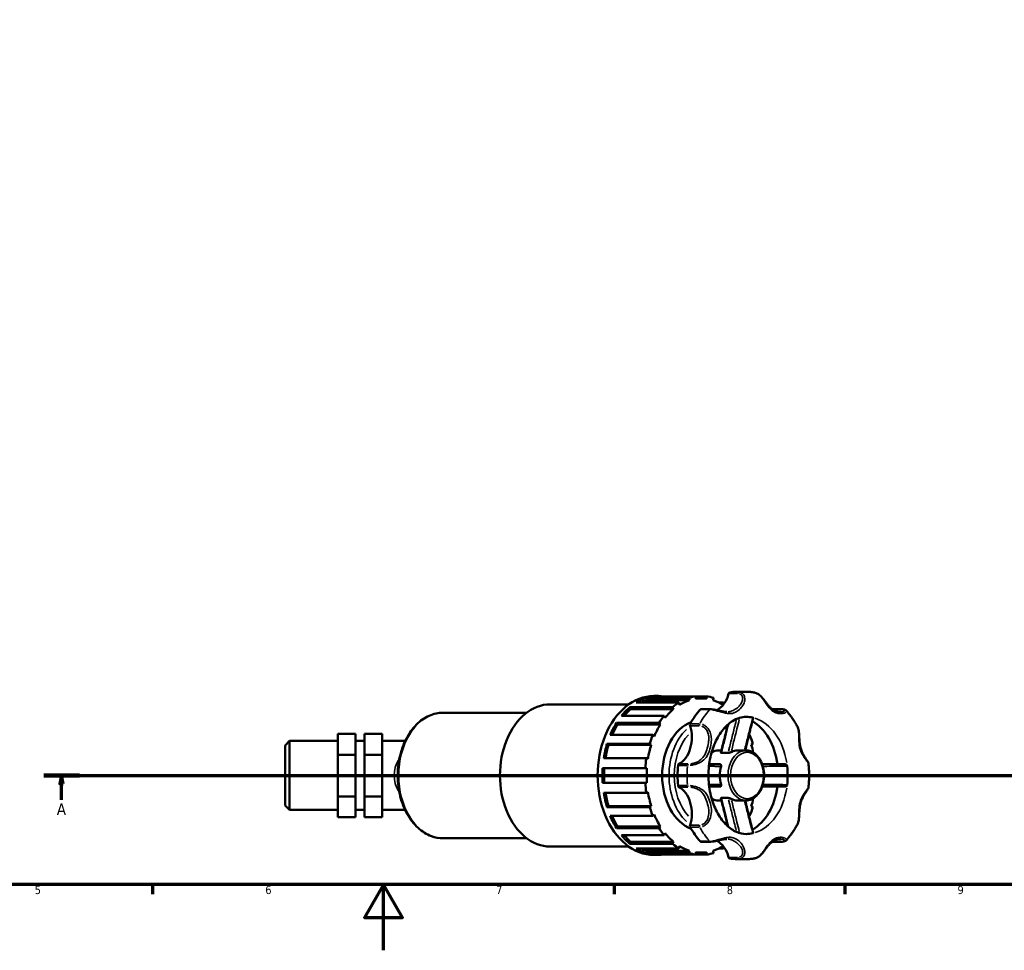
# Model space of a CAD drawing. Header units: millimetres. Extents: x 0 to 967, y 0 to 1098.
# Tile 2 of 6: x 310 to 609, y 0 to 283. Entities that reach past the tile are written whole.
import ezdxf

# ---------------------------------------------------------------- set-up
doc = ezdxf.new("R2010")
doc.units = ezdxf.units.MM
doc.linetypes.add('CHAIN', pattern=[0.7087, 0.4724, -0.0591, 0.1181, -0.0591])
for name, color, linetype, lineweight in [('Border (ISO)', 7, 'Continuous', 70), ('Section Line (ISO)', 7, 'CHAIN', 70), ('Visible (ISO)', 7, 'Continuous', 50), ('Visible Narrow (ISO)', 7, 'Continuous', 35)]:
    doc.layers.add(name, color=color, linetype=linetype, lineweight=lineweight)
doc.styles.add('Label Text (ISO)', font='tahoma.ttf')
doc.styles.add('Note Text (ISO)', font='tahoma.ttf')

# ---------------------------------------------------------------- blocks, each defined once
blk = doc.blocks.new('Borders Default Border')
at = {"layer": 'Border (ISO)'}
for p, q in [((350.42, 20), (350.42, 17.1)), ((490.58, 20), (490.58, 17.1)), ((560.67, 20), (560.67, 17.1))]:
    blk.add_line(p, q, dxfattribs=at)
at = {"layer": 'Border (ISO)', "flags": 128}
for points in [[(20, 20), (20, 574), (821, 574), (821, 20), (20, 20)], [(420.5, 0), (420.5, 20), (414.73, 10), (426.27, 10), (420.5, 20)]]:
    blk.add_lwpolyline(points, dxfattribs=at)
at = {"layer": 'Border (ISO)', "color": 232, "true_color": 0xca0064, "char_height": 2.5, "attachment_point": 7, "style": 'Note Text (ISO)'}
for s, insert in [('5', (314.64, 17.05)), ('6', (384.66, 17.05)), ('7', (454.77, 17.1)), ('8', (524.81, 17.04)), ('9', (594.88, 17.05))]:
    blk.add_mtext(s, dxfattribs=dict(at, insert=insert))
blk = doc.blocks.new('2dTransSection0')
at = {"layer": 'Section Line (ISO)', "linetype": 'CHAIN'}
blk.add_line((317.42, 53.13), (819.38, 53.13), dxfattribs=at)
at = {"layer": 'Section Line (ISO)', "linetype": 'Continuous', "lineweight": 140}
blk.add_line((317.42, 53.13), (328.19, 53.13), dxfattribs=at)
at = {"layer": 'Section Line (ISO)', "linetype": 'Continuous'}
for p, q in [((322.8, 53.13), (322.3, 50.63)), ((322.8, 50.63), (322.8, 53.13)), ((323.3, 50.63), (322.8, 53.13)), ((322.3, 50.63), (323.3, 50.63)), ((322.8, 45.78), (322.8, 50.63))]:
    blk.add_line(p, q, dxfattribs=at)
at = {"layer": 'Section Line (ISO)', "linetype": 'Continuous', "flags": 128}
blk.add_lwpolyline([(323.3, 50.63), (322.8, 53.13), (322.3, 50.63), (323.3, 50.63)], dxfattribs=at)
at = {"layer": 'Section Line (ISO)'}
blk.add_solid([(323.3, 50.63), (322.8, 53.13), (322.3, 50.63), (323.3, 50.63)], dxfattribs=at)
at = {"layer": 'Section Line (ISO)', "insert": (321.32, 41.13), "char_height": 3.5, "attachment_point": 7, "style": 'Label Text (ISO)'}
blk.add_mtext('A', dxfattribs=at)

msp = doc.modelspace()

# ---------------------------------------------------------------- linework, layer by layer
at = {"layer": 'Visible (ISO)'}
for p, q in [((527.839, 78.557), (530.716, 78.557)), ((510.271, 75.304), (497.326, 75.304)), ((500.366, 76.701), (513.31, 76.701)), ((500.366, 76.701), (500.525, 76.009)), ((513.47, 76.009), (500.525, 76.009)), ((515.447, 77.179), (502.503, 77.179)), ((502.663, 77.285), (504.101, 77.285)), ((510.43, 74.612), (510.271, 75.304)), ((513.31, 76.701), (513.47, 76.009)), ((515.447, 77.179), (518.643, 77.179)), ((515.447, 76.452), (515.447, 77.179)), ((517.045, 76.561), (515.447, 76.561)), ((518.643, 77.179), (518.643, 76.452)), ((520.621, 76.009), (520.78, 76.701)), ((522.398, 75.304), (523.82, 75.304)), ((523.82, 75.304), (523.661, 74.612)), ((438.648, 72.2), (464.01, 72.2)), ((471.201, 74.743), (495.035, 74.743)), ((495.399, 73.915), (508.343, 73.915)), ((495.399, 73.915), (495.701, 73.326)), ((508.646, 73.326), (495.701, 73.326)), ((508.343, 73.915), (508.646, 73.326)), ((519.863, 73.252), (516.986, 73.252)), ((538.693, 73.252), (541.569, 73.252)), ((491.283, 69.095), (504.228, 69.095)), ((491.283, 69.095), (491.7, 68.667)), ((505.757, 71.258), (492.813, 71.258)), ((504.228, 69.095), (504.644, 68.667)), ((506.06, 70.669), (505.757, 71.258)), ((406.691, 65.833), (412.091, 65.833)), ((406.691, 59.442), (406.691, 65.833)), ((412.091, 59.442), (412.091, 65.833)), ((414.791, 65.833), (414.791, 59.442)), ((414.791, 65.833), (420.191, 65.833)), ((420.191, 65.833), (420.191, 59.442)), ((504.644, 68.667), (491.7, 68.667)), ((390.691, 62.259), (392.041, 63.609)), ((392.041, 63.609), (392.041, 42.654)), ((392.041, 63.609), (406.691, 63.609)), ((412.091, 63.609), (414.791, 63.609)), ((420.191, 63.609), (427.126, 63.609)), ((502.349, 65.438), (489.405, 65.438)), ((502.766, 65.01), (502.349, 65.438)), ((531.741, 65.438), (531.47, 65.16)), ((531.54, 65.438), (531.741, 65.438)), ((390.691, 44.004), (390.691, 62.259)), ((488.423, 62.712), (501.367, 62.712)), ((488.423, 62.712), (488.912, 62.487)), ((501.856, 62.487), (488.912, 62.487)), ((501.367, 62.712), (501.856, 62.487)), ((522.346, 60.759), (523.199, 60.759)), ((523.19, 59.964), (525.216, 59.964)), ((528.099, 60.759), (530.576, 60.759)), ((532.234, 62.487), (532.724, 62.712)), ((406.691, 59.442), (412.091, 59.442)), ((406.691, 46.74), (406.691, 59.442)), ((412.091, 46.74), (412.091, 59.442)), ((414.791, 59.442), (414.791, 46.74)), ((414.791, 59.442), (420.191, 59.442)), ((420.191, 59.442), (420.191, 46.74)), ((500.379, 58.413), (487.435, 58.413)), ((500.869, 58.188), (500.379, 58.413)), ((487.097, 55.392), (500.041, 55.392)), ((500.041, 55.392), (500.556, 55.392)), ((500.041, 50.872), (487.097, 50.872)), ((500.556, 50.872), (500.041, 50.872)), ((487.435, 47.85), (500.379, 47.85)), ((500.379, 47.85), (500.869, 48.075)), ((406.691, 46.74), (412.091, 46.74)), ((406.691, 40.43), (406.691, 46.74)), ((412.091, 40.43), (412.091, 46.74)), ((414.791, 46.74), (414.791, 40.43)), ((414.791, 46.74), (420.191, 46.74)), ((420.191, 46.74), (420.191, 40.43)), ((522.346, 45.504), (523.199, 45.504)), ((523.19, 46.299), (525.216, 46.299)), ((528.099, 45.504), (530.576, 45.504)), ((390.691, 44.004), (392.041, 42.654)), ((392.041, 42.654), (406.691, 42.654)), ((412.091, 42.654), (414.791, 42.654)), ((420.191, 42.654), (427.126, 42.654)), ((488.912, 43.776), (488.423, 43.551)), ((501.367, 43.551), (488.423, 43.551)), ((501.856, 43.776), (488.912, 43.776)), ((501.856, 43.776), (501.367, 43.551)), ((532.724, 43.551), (532.234, 43.776)), ((406.691, 40.43), (412.091, 40.43)), ((414.791, 40.43), (420.191, 40.43)), ((489.405, 40.825), (502.349, 40.825)), ((502.349, 40.825), (502.766, 41.253)), ((531.47, 41.104), (531.741, 40.825)), ((531.741, 40.825), (531.54, 40.825)), ((491.7, 37.596), (491.283, 37.168)), ((504.228, 37.168), (491.283, 37.168)), ((504.644, 37.596), (491.7, 37.596)), ((504.644, 37.596), (504.228, 37.168)), ((438.648, 34.063), (464.01, 34.063)), ((492.813, 35.005), (505.757, 35.005)), ((495.701, 32.937), (495.399, 32.348)), ((508.646, 32.937), (495.701, 32.937)), ((505.757, 35.005), (506.06, 35.594)), ((508.646, 32.937), (508.343, 32.348)), ((516.986, 33.011), (519.863, 33.011)), ((541.569, 33.011), (538.693, 33.011)), ((471.201, 31.52), (495.035, 31.52)), ((508.343, 32.348), (495.399, 32.348)), ((497.326, 30.959), (510.271, 30.959)), ((500.525, 30.255), (500.366, 29.562)), ((513.47, 30.255), (500.525, 30.255)), ((510.271, 30.959), (510.43, 31.651)), ((513.47, 30.255), (513.31, 29.562)), ((520.78, 29.562), (520.621, 30.255)), ((523.82, 30.959), (522.398, 30.959)), ((523.661, 31.651), (523.82, 30.959)), ((513.31, 29.562), (500.366, 29.562)), ((502.503, 29.084), (515.447, 29.084)), ((502.663, 28.978), (504.101, 28.978)), ((515.447, 29.084), (515.447, 29.812)), ((517.045, 29.702), (515.447, 29.702)), ((518.643, 29.084), (515.447, 29.084)), ((518.643, 29.812), (518.643, 29.084)), ((527.839, 27.707), (530.716, 27.707))]:
    msp.add_line(p, q, dxfattribs=at)
for centre, major_axis, start_param, end_param in [((519.656, 81.07), (0, -8.629), 0.3543387, 1.2086624), ((525.736, 77.813), (0, 0.565), 0.1199383, 1.2086624), ((527.839, 53.132), (0, 25.425), 0, 0.1199383), ((502.663, 53.132), (0, 24.154), 0, 3.1415927), ((504.101, 53.132), (0, 24.154), 0.2204549, 0.4078636), ((504.101, 53.132), (0, 23.429), 0.217548, 0.3290147), ((504.101, 53.132), (0, 24.154), 6.189481, 6.3768896), ((517.045, 53.132), (0, -24.154), 3.5494562, 3.6762069), ((517.045, 53.132), (0, 23.429), 0.217548, 0.4107706), ((517.045, 53.132), (0, 24.154), 0.0937043, 0.2204549), ((517.045, 53.132), (0, 23.429), 6.186574, 6.3797966), ((517.045, 53.132), (0, 24.154), 6.0627304, 6.189481), ((517.045, 53.132), (0, 23.429), 5.8724147, 6.0656373), ((517.045, 53.132), (0, 24.154), 5.8582089, 5.8753217), ((471.201, 53.132), (0, 21.611), 0, 3.1415927), ((504.101, 53.132), (0, 24.154), 0.5346142, 0.7220229), ((504.101, 53.132), (0, -23.429), 3.6732999, 3.8277587), ((517.045, 53.132), (0, -23.429), 3.6732999, 3.8665225), ((527.839, 53.132), (0, -25.425), 3.8070525, 4.0469291), ((516.986, 72.687), (0, 0.565), 0, 0.6654598), ((538.693, 72.687), (0, 0.565), 0, 0.0705857), ((504.101, 53.132), (0, 24.154), 0.8487735, 1.0361821), ((517.045, 53.132), (0, -24.154), 3.8636155, 3.9903661), ((517.045, 53.132), (0, 16.781), 0.2602148, 2.8813778), ((514.012, 68.481), (0, -0.565), 4.0469291, 5.1356532), ((530.716, 53.132), (0, 17.798), 6.1255075, 6.2831853), ((527.839, 53.132), (0, 17.797), 4.9040362, 5.8957875), ((504.101, 53.132), (0, -23.429), 3.9874591, 4.15936), ((517.045, 53.132), (0, -23.429), 3.9874591, 4.1806818), ((508.084, 64.704), (0, -8.629), 0.3621339, 1.9940606), ((517.045, 53.132), (0, -24.154), 4.1777748, 4.3045254), ((517.045, 53.132), (0, 24.154), 5.1202526, 5.2470032), ((504.101, 53.132), (0, 24.154), 1.1629327, 1.3503414), ((504.101, 53.132), (0, -23.429), 4.3016184, 4.4849977), ((517.045, 53.132), (0, -23.429), 4.3016184, 4.494841), ((522.346, 53.132), (0, 7.628), 0, 0.4091136), ((528.099, 53.132), (0, 7.628), 0, 0.3695748), ((517.045, 53.132), (0, 23.429), 5.0138607, 5.1231596), ((517.045, 53.132), (0, -24.154), 4.491934, 4.6186847), ((504.101, 53.132), (0, 24.154), 1.477092, 1.6645006), ((504.101, 53.132), (0, -23.429), 4.6157777, 4.8090003), ((517.045, 53.132), (0, -23.429), 4.6157777, 4.8090003), ((527.839, 53.132), (0, -25.425), 4.5924507, 4.8323273), ((510.387, 56.106), (0, 0.565), 0.3621339, 1.450858), ((528.099, 53.132), (0, -7.627), 4.3428142, 5.0819638), ((530.716, 53.132), (0, 17.798), 4.5547112, 4.8700668), ((517.045, 53.132), (0, -24.154), 4.8060933, 4.9328439), ((504.101, 53.132), (0, 24.154), 1.7912513, 1.9786599), ((504.101, 53.132), (0, -23.429), 4.9397802, 5.1231596), ((517.045, 53.132), (0, -23.429), 4.9299369, 5.1231596), ((510.387, 50.157), (0, -0.565), 4.8323273, 5.9210514), ((508.084, 41.559), (0, 8.629), 4.2891247, 5.9210514), ((527.839, 53.132), (0, -17.797), 0.3873978, 1.3791491), ((522.346, 53.132), (0, -7.628), 5.8740717, 6.2831853), ((528.099, 53.132), (0, -7.628), 5.9136105, 6.2831853), ((517.045, 53.132), (0, 23.429), 4.3016184, 4.4109173), ((517.045, 53.132), (0, -24.154), 5.1202526, 5.2470032), ((517.045, 53.132), (0, 24.154), 4.1777748, 4.3045254), ((504.101, 53.132), (0, 24.154), 2.1054105, 2.2928192), ((504.101, 53.132), (0, -23.429), 5.265418, 5.4373188), ((517.045, 53.132), (0, -23.429), 5.2440962, 5.4373188), ((517.045, 53.132), (0, -24.154), 5.4344118, 5.5611625), ((514.012, 37.783), (0, -0.565), 4.2891247, 5.3778488), ((527.839, 53.132), (0, -25.425), 5.3778488, 5.6177255), ((504.101, 53.132), (0, 24.154), 2.4195698, 2.6069784), ((504.101, 53.132), (0, -23.429), 5.5970192, 5.7514781), ((517.045, 53.132), (0, -23.429), 5.5582555, 5.7514781), ((516.986, 33.576), (0, -0.565), 5.6177255, 6.2831853), ((519.656, 25.193), (0, 8.629), 5.0745229, 5.9288438), ((530.716, 53.132), (0, -17.798), 0, 0.1576778), ((538.693, 33.576), (0, -0.565), 6.2125201, 6.2831853), ((504.101, 53.132), (0, -24.154), 5.8753217, 6.0627304), ((504.101, 53.132), (0, -23.429), 5.9541706, 6.0656373), ((517.045, 53.132), (0, -24.154), 5.7485711, 5.8753217), ((517.045, 53.132), (0, -23.429), 5.8724147, 6.0656373), ((517.045, 53.132), (0, -23.429), 0.217548, 0.4107706), ((517.045, 53.132), (0, 24.154), 3.5494562, 3.5665691), ((504.101, 53.132), (0, -24.154), 6.189481, 6.3768896), ((517.045, 53.132), (0, -24.154), 6.0627304, 6.189481), ((517.045, 53.132), (0, -23.429), 6.186574, 6.3797966), ((517.045, 53.132), (0, -24.154), 0.0937043, 0.2204549), ((525.736, 28.45), (0, -0.565), 5.0745229, 6.163247), ((527.839, 53.132), (0, -25.425), 6.163247, 6.2831853)]:
    msp.add_ellipse(centre, major_axis=major_axis, ratio=0.7071068, start_param=start_param, end_param=end_param, dxfattribs=at)
for points, knots in [([(533.195, 78.345), (533.031, 78.373), (532.867, 78.399), (532.538, 78.444), (532.373, 78.463), (532.042, 78.497), (531.877, 78.511), (531.546, 78.534), (531.38, 78.542), (531.048, 78.554), (530.882, 78.557), (530.716, 78.557)], [3.02116393, 3.02116393, 3.02116393, 3.02116393, 3.04524968, 3.04524968, 3.06933542, 3.06933542, 3.09342117, 3.09342117, 3.11750691, 3.11750691, 3.14159265, 3.14159265, 3.14159265, 3.14159265]), ([(541.177, 72.441), (540.989, 72.441), (540.786, 72.457), (540.318, 72.528), (540.051, 72.593), (539.53, 72.772), (539.275, 72.885), (538.788, 73.158), (538.556, 73.318), (538.108, 73.687), (537.892, 73.896), (537.463, 74.366), (537.249, 74.628), (536.854, 75.138), (536.675, 75.377), (536.336, 75.825), (536.18, 76.03), (535.875, 76.412), (535.728, 76.589), (535.298, 77.074), (534.997, 77.376), (534.375, 77.866), (534.059, 78.061), (533.553, 78.263), (533.375, 78.315), (533.195, 78.345)], [0.5611951, 0.5611951, 0.5611951, 0.5611951, 0.6610078, 0.6610078, 0.7854793, 0.7854793, 0.9099508, 0.9099508, 1.0344223, 1.0344223, 1.1588937, 1.1588937, 1.2833652, 1.2833652, 1.3809416, 1.3809416, 1.4584814, 1.4584814, 1.5242905, 1.5242905, 1.6427818, 1.6427818, 1.7499034, 1.7499034, 1.80591, 1.80591, 1.80591, 1.80591]), ([(438.648, 72.2), (437.208, 72.2), (435.769, 71.886), (433.024, 70.666), (431.721, 69.749), (429.363, 67.389), (428.316, 65.93), (426.599, 62.625), (425.935, 60.773), (425.058, 56.875), (424.848, 54.829), (424.9, 50.747), (425.164, 48.713), (426.142, 44.857), (426.856, 43.037), (428.674, 39.796), (429.776, 38.375), (432.258, 36.101), (433.634, 35.24), (436.243, 34.281), (437.445, 34.063), (438.648, 34.063)], [3.1415927, 3.1415927, 3.1415927, 3.1415927, 3.4460653, 3.4460653, 3.7574164, 3.7574164, 4.078915, 4.078915, 4.4045394, 4.4045394, 4.7306921, 4.7306921, 5.0567737, 5.0567737, 5.382929, 5.382929, 5.7083456, 5.7083456, 6.0288335, 6.0288335, 6.2831853, 6.2831853, 6.2831853, 6.2831853]), ([(524.811, 72.441), (524.56, 72.441), (524.29, 72.461), (523.701, 72.544), (523.382, 72.605), (522.707, 72.755), (522.352, 72.843), (521.662, 73.004), (521.329, 73.078), (520.682, 73.192), (520.368, 73.233), (520.005, 73.25), (519.933, 73.252), (519.863, 73.252)], [1.28357683, 1.28357683, 1.28357683, 1.28357683, 1.39581695, 1.39581695, 1.50805706, 1.50805706, 1.61793709, 1.61793709, 1.71802303, 1.71802303, 1.81908363, 1.81908363, 1.84477741, 1.84477741, 1.84477741, 1.84477741]), ([(541.569, 73.252), (541.668, 73.252), (541.764, 73.249), (541.948, 73.234), (542.036, 73.222), (542.207, 73.19), (542.289, 73.169), (542.449, 73.114), (542.527, 73.081), (542.679, 72.992), (542.754, 72.936), (542.824, 72.861)], [0, 0, 0, 0, 0.03607879, 0.03607879, 0.07215758, 0.07215758, 0.10823637, 0.10823637, 0.14431516, 0.14431516, 0.18039395, 0.18039395, 0.18039395, 0.18039395]), ([(546.259, 67.982), (546.066, 68.342), (545.866, 68.695), (545.451, 69.39), (545.236, 69.73), (544.792, 70.397), (544.563, 70.723), (544.09, 71.361), (543.846, 71.673), (543.345, 72.279), (543.088, 72.574), (542.824, 72.861)], [2.21910908, 2.21910908, 2.21910908, 2.21910908, 2.27270278, 2.27270278, 2.32629648, 2.32629648, 2.37989018, 2.37989018, 2.43348389, 2.43348389, 2.48707759, 2.48707759, 2.48707759, 2.48707759]), ([(530.716, 70.929), (529.343, 70.929), (527.951, 70.535), (525.445, 68.967), (524.344, 67.961), (522.454, 65.479), (521.648, 64.059), (520.362, 60.895), (519.878, 59.157), (519.29, 55.524), (519.187, 53.629), (519.38, 49.885), (519.676, 48.038), (520.622, 44.594), (521.272, 42.998), (522.825, 40.212), (523.729, 39.025), (525.679, 37.116), (526.725, 36.414), (528.754, 35.536), (529.737, 35.334), (530.716, 35.334)], [3.1415927, 3.1415927, 3.1415927, 3.1415927, 3.5581111, 3.5581111, 3.8898766, 3.8898766, 4.1906431, 4.1906431, 4.4874344, 4.4874344, 4.7850779, 4.7850779, 5.0830796, 5.0830796, 5.3801974, 5.3801974, 5.6776551, 5.6776551, 5.9862192, 5.9862192, 6.2831853, 6.2831853, 6.2831853, 6.2831853]), ([(530.383, 60.759), (530.496, 61.23), (530.611, 61.701), (530.901, 62.878), (531.076, 63.584), (531.429, 64.995), (531.606, 65.701), (531.961, 67.112), (532.139, 67.817), (532.496, 69.227), (532.675, 69.932), (532.854, 70.637)], [0.1575207, 0.1575207, 0.1575207, 0.1575207, 0.3070947, 0.3070947, 0.5318233, 0.5318233, 0.7565519, 0.7565519, 0.9812804, 0.9812804, 1.206009, 1.206009, 1.206009, 1.206009]), ([(532.692, 70.708), (532.742, 70.697), (532.78, 70.686), (532.838, 70.663), (532.853, 70.651), (532.855, 70.64), (532.855, 70.638), (532.854, 70.637)], [0, 0, 0, 0, 0.021234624, 0.021234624, 0.044327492, 0.044327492, 0.047713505, 0.047713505, 0.047713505, 0.047713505]), ([(523.029, 60.049), (523.198, 60.76), (523.37, 61.468), (523.717, 62.883), (523.892, 63.589), (524.244, 65.001), (524.421, 65.706), (524.775, 67.116), (524.953, 67.82), (525.139, 68.553), (525.146, 68.581), (525.153, 68.61)], [0.05485073, 0.05485073, 0.05485073, 0.05485073, 0.27919379, 0.27919379, 0.50353684, 0.50353684, 0.7278799, 0.7278799, 0.95222295, 0.95222295, 0.96126224, 0.96126224, 0.96126224, 0.96126224]), ([(549.634, 56.617), (549.616, 56.787), (549.566, 56.928), (549.427, 57.245), (549.327, 57.417), (549.098, 57.787), (548.968, 57.984), (548.682, 58.423), (548.525, 58.666), (548.18, 59.236), (547.994, 59.568), (547.652, 60.272), (547.496, 60.646), (547.239, 61.418), (547.136, 61.818), (546.98, 62.64), (546.927, 63.064), (546.852, 63.932), (546.83, 64.375), (546.791, 65.175), (546.775, 65.53), (546.725, 66.158), (546.696, 66.432), (546.616, 66.927), (546.569, 67.15), (546.443, 67.581), (546.363, 67.788), (546.259, 67.982)], [0.2624375, 0.2624375, 0.2624375, 0.2624375, 0.3306271, 0.3306271, 0.4207141, 0.4207141, 0.514516, 0.514516, 0.6194836, 0.6194836, 0.7502548, 0.7502548, 0.8860841, 0.8860841, 1.0219134, 1.0219134, 1.1577428, 1.1577428, 1.292891, 1.292891, 1.3985267, 1.3985267, 1.4810116, 1.4810116, 1.5508713, 1.5508713, 1.6207309, 1.6207309, 1.6207309, 1.6207309]), ([(523.19, 59.964), (523.141, 59.964), (523.1, 59.97), (523.046, 59.993), (523.031, 60.009), (523.027, 60.035), (523.027, 60.042), (523.029, 60.049)], [0, 0, 0, 0, 0.02086916, 0.02086916, 0.040235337, 0.040235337, 0.046848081, 0.046848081, 0.046848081, 0.046848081]), ([(526.15, 60.244), (526.099, 60.216), (526.037, 60.187), (525.891, 60.125), (525.805, 60.093), (525.625, 60.035), (525.53, 60.009), (525.399, 59.982), (525.358, 59.976), (525.283, 59.967), (525.248, 59.964), (525.216, 59.964)], [0, 0, 0, 0, 0.02339704, 0.02339704, 0.05076677, 0.05076677, 0.080119, 0.080119, 0.09394773, 0.09394773, 0.10733831, 0.10733831, 0.10733831, 0.10733831]), ([(530.576, 45.504), (531.152, 45.504), (531.729, 45.628), (532.83, 46.107), (533.352, 46.469), (534.303, 47.401), (534.727, 47.981), (535.424, 49.298), (535.695, 50.038), (536.054, 51.597), (536.142, 52.417), (536.126, 54.052), (536.022, 54.867), (535.632, 56.415), (535.346, 57.147), (534.613, 58.452), (534.168, 59.025), (533.162, 59.94), (532.604, 60.288), (531.547, 60.672), (531.061, 60.759), (530.576, 60.759)], [0, 0, 0, 0, 0.2987473, 0.2987473, 0.6063437, 0.6063437, 0.9279521, 0.9279521, 1.2558028, 1.2558028, 1.5845638, 1.5845638, 1.9132418, 1.9132418, 2.2420011, 2.2420011, 2.5696062, 2.5696062, 2.8899897, 2.8899897, 3.1415927, 3.1415927, 3.1415927, 3.1415927]), ([(522.782, 56.522), (522.556, 56.522), (522.331, 56.522), (521.797, 56.522), (521.487, 56.522), (521.179, 56.522), (520.67, 56.522), (520.164, 56.522), (519.595, 56.522), (519.53, 56.522), (519.465, 56.522)], [0.29679476, 0.29679476, 0.29679476, 0.29679476, 0.44937751, 0.44937751, 0.66282602, 0.66282602, 0.66282602, 1.01573556, 1.01573556, 1.0611682, 1.0611682, 1.0611682, 1.0611682]), ([(522.782, 56.522), (522.835, 56.522), (522.883, 56.508), (522.974, 56.455), (523.013, 56.411), (523.074, 56.297), (523.093, 56.225), (523.1, 56.103), (523.099, 56.061), (523.09, 55.974), (523.081, 55.931), (523.069, 55.887)], [0, 0, 0, 0, 0.0226067, 0.0226067, 0.04936094, 0.04936094, 0.07863957, 0.07863957, 0.0931945, 0.0931945, 0.10728062, 0.10728062, 0.10728062, 0.10728062]), ([(542.62, 56.522), (541.443, 56.522), (540.267, 56.522), (537.981, 56.522), (536.871, 56.522), (535.763, 56.522), (535.695, 56.522), (535.627, 56.522), (535.56, 56.522)], [0.31841514, 0.31841514, 0.31841514, 0.31841514, 0.70860525, 0.70860525, 1.07746495, 1.07746495, 1.07746495, 1.09999379, 1.09999379, 1.09999379, 1.09999379]), ([(542.62, 56.522), (542.678, 56.522), (542.738, 56.506), (542.856, 56.444), (542.914, 56.398), (543.014, 56.283), (543.056, 56.217), (543.102, 56.108), (543.114, 56.073), (543.133, 56), (543.14, 55.963), (543.145, 55.926)], [0, 0, 0, 0, 0.024671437, 0.024671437, 0.050339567, 0.050339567, 0.074812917, 0.074812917, 0.086201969, 0.086201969, 0.097426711, 0.097426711, 0.097426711, 0.097426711]), ([(549.634, 49.647), (549.681, 50.109), (549.719, 50.572), (549.776, 51.501), (549.795, 51.967), (549.814, 52.899), (549.814, 53.365), (549.795, 54.296), (549.776, 54.762), (549.719, 55.691), (549.681, 56.155), (549.634, 56.617)], [1.42702002, 1.42702002, 1.42702002, 1.42702002, 1.48453054, 1.48453054, 1.54204107, 1.54204107, 1.59955159, 1.59955159, 1.65706211, 1.65706211, 1.71457263, 1.71457263, 1.71457263, 1.71457263]), ([(519.465, 49.742), (519.503, 49.742), (519.541, 49.742), (520.105, 49.742), (520.634, 49.742), (521.166, 49.742), (521.481, 49.742), (521.796, 49.742), (522.336, 49.742), (522.558, 49.742), (522.782, 49.742)], [0.68212624, 0.68212624, 0.68212624, 0.68212624, 0.70860525, 0.70860525, 1.07746495, 1.07746495, 1.07746495, 1.29533671, 1.29533671, 1.44649979, 1.44649979, 1.44649979, 1.44649979]), ([(523.069, 50.376), (523.089, 50.304), (523.099, 50.232), (523.099, 50.086), (523.087, 50.014), (523.038, 49.887), (522.999, 49.833), (522.926, 49.778), (522.899, 49.765), (522.843, 49.746), (522.813, 49.742), (522.782, 49.742)], [0, 0, 0, 0, 0.02339745, 0.02339745, 0.05076761, 0.05076761, 0.08011967, 0.08011967, 0.09394821, 0.09394821, 0.1073383, 0.1073383, 0.1073383, 0.1073383]), ([(535.56, 49.742), (535.618, 49.742), (535.677, 49.742), (535.736, 49.742), (536.796, 49.742), (537.858, 49.742), (540.153, 49.742), (541.386, 49.742), (542.62, 49.742)], [0.64330066, 0.64330066, 0.64330066, 0.64330066, 0.66282602, 0.66282602, 0.66282602, 1.01573556, 1.01573556, 1.4248793, 1.4248793, 1.4248793, 1.4248793]), ([(543.145, 50.337), (543.137, 50.267), (543.119, 50.198), (543.064, 50.063), (543.026, 49.998), (542.933, 49.883), (542.878, 49.835), (542.787, 49.781), (542.753, 49.766), (542.686, 49.747), (542.653, 49.742), (542.62, 49.742)], [0, 0, 0, 0, 0.021234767, 0.021234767, 0.044327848, 0.044327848, 0.06935349, 0.06935349, 0.083362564, 0.083362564, 0.097253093, 0.097253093, 0.097253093, 0.097253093]), ([(546.259, 38.281), (546.412, 38.567), (546.513, 38.882), (546.678, 39.627), (546.724, 40.065), (546.776, 40.788), (546.791, 41.072), (546.821, 41.699), (546.837, 42.04), (546.887, 42.792), (546.926, 43.199), (547.046, 44.015), (547.13, 44.423), (547.352, 45.214), (547.489, 45.597), (547.809, 46.334), (547.992, 46.689), (548.38, 47.367), (548.584, 47.69), (548.937, 48.233), (549.088, 48.46), (549.318, 48.833), (549.406, 48.984), (549.551, 49.293), (549.614, 49.451), (549.634, 49.647)], [0.2240568, 0.2240568, 0.2240568, 0.2240568, 0.3271015, 0.3271015, 0.458597, 0.458597, 0.5433608, 0.5433608, 0.6468989, 0.6468989, 0.7750759, 0.7750759, 0.9109053, 0.9109053, 1.0467348, 1.0467348, 1.1825642, 1.1825642, 1.3183936, 1.3183936, 1.4259186, 1.4259186, 1.5041349, 1.5041349, 1.5823512, 1.5823512, 1.5823512, 1.5823512]), ([(523.029, 46.214), (523.027, 46.222), (523.027, 46.229), (523.031, 46.255), (523.047, 46.271), (523.102, 46.293), (523.142, 46.299), (523.19, 46.299)], [0.037029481, 0.037029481, 0.037029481, 0.037029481, 0.043926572, 0.043926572, 0.063409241, 0.063409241, 0.083935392, 0.083935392, 0.083935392, 0.083935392]), ([(525.153, 37.654), (525.146, 37.682), (525.139, 37.71), (524.953, 38.443), (524.775, 39.147), (524.421, 40.557), (524.244, 41.262), (523.892, 42.674), (523.717, 43.38), (523.37, 44.795), (523.198, 45.503), (523.029, 46.214)], [0.32118569, 0.32118569, 0.32118569, 0.32118569, 0.33022496, 0.33022496, 0.55456801, 0.55456801, 0.77891106, 0.77891106, 1.00325412, 1.00325412, 1.22759717, 1.22759717, 1.22759717, 1.22759717]), ([(525.216, 46.299), (525.269, 46.299), (525.332, 46.292), (525.478, 46.266), (525.564, 46.245), (525.742, 46.192), (525.836, 46.159), (525.967, 46.107), (526.008, 46.089), (526.085, 46.053), (526.119, 46.036), (526.15, 46.019)], [0, 0, 0, 0, 0.02260627, 0.02260627, 0.04936, 0.04936, 0.07863872, 0.07863872, 0.09319392, 0.09319392, 0.10728063, 0.10728063, 0.10728063, 0.10728063]), ([(532.854, 35.626), (532.675, 36.331), (532.496, 37.036), (532.139, 38.446), (531.961, 39.151), (531.606, 40.562), (531.429, 41.268), (531.076, 42.68), (530.901, 43.386), (530.611, 44.563), (530.496, 45.033), (530.383, 45.504)], [0.0763132, 0.0763132, 0.0763132, 0.0763132, 0.3010418, 0.3010418, 0.5257704, 0.5257704, 0.750499, 0.750499, 0.9752275, 0.9752275, 1.1248016, 1.1248016, 1.1248016, 1.1248016]), ([(542.824, 33.402), (543.088, 33.689), (543.345, 33.984), (543.846, 34.591), (544.09, 34.902), (544.563, 35.54), (544.792, 35.866), (545.236, 36.533), (545.451, 36.874), (545.866, 37.568), (546.066, 37.921), (546.259, 38.281)], [0.65451507, 0.65451507, 0.65451507, 0.65451507, 0.70810877, 0.70810877, 0.76170247, 0.76170247, 0.81529617, 0.81529617, 0.86888987, 0.86888987, 0.92248357, 0.92248357, 0.92248357, 0.92248357]), ([(519.863, 33.011), (520.164, 33.011), (520.498, 33.045), (521.173, 33.154), (521.51, 33.226), (522.174, 33.378), (522.5, 33.458), (523.143, 33.607), (523.457, 33.673), (524.056, 33.774), (524.338, 33.806), (524.672, 33.821), (524.742, 33.822), (524.811, 33.822)], [0, 0, 0, 0, 0.11031, 0.11031, 0.21206767, 0.21206767, 0.31185404, 0.31185404, 0.41816066, 0.41816066, 0.53039968, 0.53039968, 0.56119509, 0.56119509, 0.56119509, 0.56119509]), ([(532.854, 35.626), (532.855, 35.626), (532.855, 35.626), (532.856, 35.615), (532.843, 35.603), (532.799, 35.585), (532.782, 35.579), (532.741, 35.567), (532.718, 35.561), (532.692, 35.555)], [0.049673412, 0.049673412, 0.049673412, 0.049673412, 0.050339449, 0.050339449, 0.074812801, 0.074812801, 0.086201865, 0.086201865, 0.097426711, 0.097426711, 0.097426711, 0.097426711]), ([(533.195, 27.918), (533.486, 27.968), (533.77, 28.072), (534.347, 28.377), (534.636, 28.589), (535.195, 29.081), (535.462, 29.367), (535.986, 29.98), (536.238, 30.309), (536.774, 31.016), (537.048, 31.385), (537.508, 31.946), (537.696, 32.16), (538.104, 32.572), (538.324, 32.764), (538.783, 33.101), (539.022, 33.246), (539.522, 33.489), (539.783, 33.587), (540.435, 33.768), (540.831, 33.822), (541.177, 33.822)], [0.0388667, 0.0388667, 0.0388667, 0.0388667, 0.1292577, 0.1292577, 0.2310137, 0.2310137, 0.3400278, 0.3400278, 0.4617827, 0.4617827, 0.6161305, 0.6161305, 0.7263597, 0.7263597, 0.8508307, 0.8508307, 0.9753017, 0.9753017, 1.0997727, 1.0997727, 1.2835768, 1.2835768, 1.2835768, 1.2835768]), ([(542.824, 33.402), (542.754, 33.327), (542.679, 33.272), (542.527, 33.183), (542.449, 33.149), (542.289, 33.094), (542.207, 33.074), (542.036, 33.041), (541.948, 33.03), (541.764, 33.015), (541.668, 33.011), (541.569, 33.011)], [1.66437758, 1.66437758, 1.66437758, 1.66437758, 1.70045755, 1.70045755, 1.73653751, 1.73653751, 1.77261748, 1.77261748, 1.80869744, 1.80869744, 1.84477741, 1.84477741, 1.84477741, 1.84477741]), ([(530.716, 27.707), (530.882, 27.707), (531.048, 27.709), (531.38, 27.721), (531.546, 27.729), (531.877, 27.752), (532.042, 27.766), (532.373, 27.8), (532.538, 27.819), (532.867, 27.864), (533.031, 27.89), (533.195, 27.918)], [0, 0, 0, 0, 0.02408574, 0.02408574, 0.04817149, 0.04817149, 0.07225723, 0.07225723, 0.09634298, 0.09634298, 0.12042872, 0.12042872, 0.12042872, 0.12042872])]:
    msp.add_open_spline(points, degree=3, knots=knots, dxfattribs=at)
for points in [[(524.967, 67.876), (524.856, 67.959), (524.743, 68.04), (524.629, 68.119)], [(524.629, 38.144), (524.743, 38.223), (524.856, 38.304), (524.967, 38.388)]]:
    msp.add_open_spline(points, degree=3, dxfattribs=at)
at = {"layer": 'Visible Narrow (ISO)'}
for p, q in [((525.506, 78.013), (528.095, 78.013)), ((528.421, 78.374), (525.832, 78.374)), ((516.883, 73.132), (519.472, 73.132)), ((538.87, 73.202), (541.272, 73.202)), ((516.43, 68.83), (513.841, 68.83)), ((513.791, 68.249), (516.38, 68.249)), ((510.134, 56.174), (512.723, 56.174)), ((512.978, 56.634), (510.389, 56.634)), ((512.723, 50.089), (510.134, 50.089)), ((510.389, 49.629), (512.978, 49.629)), ((516.38, 38.015), (513.791, 38.015)), ((513.841, 37.434), (516.43, 37.434)), ((519.472, 33.131), (516.883, 33.131)), ((541.272, 33.061), (538.87, 33.061)), ((528.095, 28.25), (525.506, 28.25)), ((525.832, 27.889), (528.421, 27.889))]:
    msp.add_line(p, q, dxfattribs=at)
for centre, major_axis, ratio, start_param, end_param in [((528.613, 77.813), (0, 0.565), 0.7071068, 0.1743745, 1.1542262), ((530.716, 53.132), (0, 25.425), 0.7071068, 0.0059969, 0.1139414), ((438.648, 53.132), (0, -19.069), 0.7071068, 3.2986723, 6.1261057), ((530.716, 53.132), (0, -25.425), 0.7071068, 3.8190463, 4.0349353), ((519.863, 72.687), (0, 0.565), 0.7071068, 0.033273, 0.6321868), ((541.569, 72.687), (0, 0.565), 0.7071068, 0.0211632, 0.402101), ((516.888, 68.481), (0, 0.565), 0.7071068, 0.9597727, 1.9396244), ((530.716, 53.132), (0, 17.798), 0.7071068, 4.9328388, 6.0627355), ((519.123, 53.132), (0, -16.781), 0.7071068, 3.7254018, 5.6993762), ((519.922, 53.132), (0, 15.65), 0.7071068, 5.8306507, 5.8892644), ((519.922, 53.132), (0, 15.651), 0.7071068, 0.6589827, 2.4826099), ((530.576, 53.132), (0, 7.628), 0.7071068, 0.1570796, 2.984513), ((436.243, 53.132), (-12.477, 0), 0.8397115, 5.8198537, 6.7465169), ((530.716, 53.132), (0, -25.425), 0.7071068, 4.6044445, 4.8203335), ((513.264, 56.106), (0, 0.565), 0.7071068, 0.4165701, 1.3964218), ((513.264, 50.157), (0, -0.565), 0.7071068, 4.8867635, 5.8666152), ((530.716, 53.132), (0, -17.797), 0.7071068, 0.2204498, 1.3503465), ((519.922, 53.132), (0, -15.65), 0.7071068, 0.3939209, 0.4525346), ((516.888, 37.783), (0, -0.565), 0.7071068, 4.3435609, 5.3234126), ((530.716, 53.132), (0, -25.425), 0.7071068, 5.3898427, 5.6057316), ((519.863, 33.576), (0, -0.565), 0.7071068, 5.6509985, 6.2499123), ((541.569, 33.576), (0, -0.565), 0.7071068, 5.8810843, 6.2620221), ((528.613, 28.45), (0, -0.565), 0.7071068, 5.1289591, 6.1088108), ((530.716, 53.132), (0, -25.425), 0.7071068, 6.1692439, 6.2771884)]:
    msp.add_ellipse(centre, major_axis=major_axis, ratio=ratio, start_param=start_param, end_param=end_param, dxfattribs=at)
msp.add_ellipse((530.975, 53.132), major_axis=(0, -7.063), ratio=0.7071068, dxfattribs=at)
for points, knots in [([(520.474, 73.054), (520.859, 72.993), (521.276, 72.899), (522.091, 72.685), (522.487, 72.569), (523.434, 72.295), (523.961, 72.148), (525.09, 71.919), (525.648, 71.88), (526.674, 72.01), (527.149, 72.174), (528.085, 72.697), (528.546, 73.055), (529.271, 73.829), (529.554, 74.203), (530.001, 75.02), (530.168, 75.462), (530.31, 76.353), (530.287, 76.803), (530.043, 77.507), (529.866, 77.78), (529.527, 78.075), (529.408, 78.154), (529.281, 78.215)], [-1.7525385, -1.7525385, -1.7525385, -1.7525385, -1.6387458, -1.6387458, -1.5318966, -1.5318966, -1.3720814, -1.3720814, -1.1514295, -1.1514295, -0.935433, -0.935433, -0.7208156, -0.7208156, -0.5640422, -0.5640422, -0.4115557, -0.4115557, -0.263198, -0.263198, -0.1462211, -0.1462211, -0.0922389, -0.0922389, -0.0922389, -0.0922389]), ([(528.672, 77.951), (528.846, 77.898), (529.005, 77.812), (529.332, 77.534), (529.475, 77.314), (529.659, 76.744), (529.661, 76.379), (529.497, 75.649), (529.329, 75.285), (528.892, 74.605), (528.621, 74.288), (527.928, 73.621), (527.49, 73.3), (526.608, 72.802), (526.165, 72.627), (525.555, 72.499), (525.406, 72.477), (525.254, 72.462)], [0.0641788, 0.0641788, 0.0641788, 0.0641788, 0.1462211, 0.1462211, 0.263198, 0.263198, 0.4115557, 0.4115557, 0.5640422, 0.5640422, 0.7208156, 0.7208156, 0.935433, 0.935433, 1.1514295, 1.1514295, 1.219398, 1.219398, 1.219398, 1.219398]), ([(533.897, 78.104), (534.145, 77.98), (534.391, 77.816), (534.92, 77.378), (535.198, 77.09), (535.841, 76.327), (536.182, 75.836), (536.922, 74.74), (537.299, 74.16), (538.083, 73.206), (538.493, 72.822), (539.416, 72.252), (539.927, 72.064), (540.834, 71.91), (541.222, 71.898), (541.93, 71.973), (542.251, 72.058), (542.726, 72.302), (542.881, 72.459), (542.906, 72.616), (542.906, 72.617), (542.906, 72.619)], [-1.7246342, -1.7246342, -1.7246342, -1.7246342, -1.6387005, -1.6387005, -1.5318586, -1.5318586, -1.3720272, -1.3720272, -1.1513807, -1.1513807, -0.9354068, -0.9354068, -0.72081, -0.72081, -0.5640423, -0.5640423, -0.4115558, -0.4115558, -0.2631981, -0.2631981, -0.2616698, -0.2616698, -0.2616698, -0.2616698]), ([(541.595, 73.197), (541.656, 73.194), (541.713, 73.188), (541.94, 73.159), (542.078, 73.12), (542.299, 73.002), (542.353, 72.917), (542.313, 72.725), (542.178, 72.622), (541.802, 72.493), (541.586, 72.457), (541.346, 72.445)], [0.02805975, 0.02805975, 0.02805975, 0.02805975, 0.05623891, 0.05623891, 0.14622116, 0.14622116, 0.26319809, 0.26319809, 0.41155577, 0.41155577, 0.53313534, 0.53313534, 0.53313534, 0.53313534]), ([(527.663, 69.796), (527.469, 69.031), (527.276, 68.267), (526.746, 66.171), (526.412, 64.839), (526.08, 63.506), (525.911, 62.823), (525.742, 62.14), (525.497, 61.132), (525.418, 60.808), (525.34, 60.484)], [0.18046983, 0.18046983, 0.18046983, 0.18046983, 0.42406686, 0.42406686, 0.84813372, 0.84813372, 0.84813372, 1.065228, 1.065228, 1.16789418, 1.16789418, 1.16789418, 1.16789418]), ([(526.273, 60.765), (526.314, 60.934), (526.354, 61.103), (526.558, 61.955), (526.724, 62.637), (526.891, 63.319), (527.218, 64.651), (527.55, 65.982), (528.119, 68.25), (528.355, 69.187), (528.592, 70.124)], [-1.11899691, -1.11899691, -1.11899691, -1.11899691, -1.065228, -1.065228, -0.84813372, -0.84813372, -0.84813372, -0.42406686, -0.42406686, -0.1252829, -0.1252829, -0.1252829, -0.1252829]), ([(532.565, 70.211), (532.318, 69.243), (532.071, 68.274), (531.485, 65.973), (531.147, 64.639), (530.811, 63.305), (530.64, 62.625), (530.469, 61.945), (530.299, 61.263), (530.299, 61.26), (530.298, 61.257)], [-1.16627798, -1.16627798, -1.16627798, -1.16627798, -0.85749588, -0.85749588, -0.43266953, -0.43266953, -0.43266953, -0.21633476, -0.21633476, -0.21551021, -0.21551021, -0.21551021, -0.21551021]), ([(513.732, 56.225), (513.901, 56.244), (514.077, 56.268), (514.679, 56.367), (515.121, 56.468), (516.056, 56.763), (516.537, 56.972), (517.616, 57.612), (518.123, 58.094), (518.96, 59.236), (519.274, 59.911), (519.779, 61.377), (519.971, 62.167), (520.135, 63.554), (520.154, 64.132), (520.041, 65.248), (519.921, 65.786), (519.503, 66.804), (519.208, 67.283), (518.548, 68), (518.213, 68.266), (517.705, 68.549), (517.542, 68.623), (517.38, 68.68)], [-1.7525525, -1.7525525, -1.7525525, -1.7525525, -1.7032197, -1.7032197, -1.5866766, -1.5866766, -1.4462914, -1.4462914, -1.2253025, -1.2253025, -0.978094, -0.978094, -0.7309724, -0.7309724, -0.5637637, -0.5637637, -0.4113681, -0.4113681, -0.2629854, -0.2629854, -0.146103, -0.146103, -0.0922396, -0.0922396, -0.0922396, -0.0922396]), ([(517.204, 68.123), (517.34, 68.074), (517.475, 68.012), (517.896, 67.772), (518.17, 67.546), (518.7, 66.932), (518.93, 66.519), (519.24, 65.631), (519.319, 65.156), (519.366, 64.158), (519.325, 63.635), (519.132, 62.361), (518.942, 61.62), (518.48, 60.23), (518.207, 59.581), (517.502, 58.482), (517.082, 58.016), (516.19, 57.401), (515.792, 57.2), (515.016, 56.917), (514.647, 56.82), (514.143, 56.725), (513.996, 56.702), (513.854, 56.684)], [0.0922396, 0.0922396, 0.0922396, 0.0922396, 0.146103, 0.146103, 0.2629854, 0.2629854, 0.4113681, 0.4113681, 0.5637637, 0.5637637, 0.7309724, 0.7309724, 0.978094, 0.978094, 1.2253025, 1.2253025, 1.4462914, 1.4462914, 1.5866766, 1.5866766, 1.7032197, 1.7032197, 1.7525525, 1.7525525, 1.7525525, 1.7525525]), ([(523.296, 60.409), (523.365, 60.696), (523.434, 60.983), (523.656, 61.893), (523.809, 62.515), (523.963, 63.137), (524.251, 64.302), (524.543, 65.465), (524.982, 67.209), (525.129, 67.789), (525.276, 68.369)], [0.10657968, 0.10657968, 0.10657968, 0.10657968, 0.19761368, 0.19761368, 0.39522737, 0.39522737, 0.39522737, 0.76553585, 0.76553585, 0.95046683, 0.95046683, 0.95046683, 0.95046683]), ([(546.472, 67.44), (546.559, 67.133), (546.61, 66.791), (546.704, 65.695), (546.683, 64.903), (546.702, 63.282), (546.753, 62.452), (547.094, 60.889), (547.387, 60.158), (548.016, 59.042), (548.304, 58.621), (548.843, 57.887), (549.095, 57.567), (549.395, 57.143), (549.482, 57.008), (549.542, 56.888)], [-1.5528162, -1.5528162, -1.5528162, -1.5528162, -1.4466505, -1.4466505, -1.2256946, -1.2256946, -0.978339, -0.978339, -0.7310361, -0.7310361, -0.5637621, -0.5637621, -0.411367, -0.411367, -0.3303521, -0.3303521, -0.3303521, -0.3303521]), ([(519.577, 55.921), (519.774, 55.92), (519.971, 55.919), (520.673, 55.914), (521.178, 55.911), (521.686, 55.905), (521.994, 55.902), (522.303, 55.899), (522.703, 55.893), (522.792, 55.892), (522.882, 55.89)], [-1.15418349, -1.15418349, -1.15418349, -1.15418349, -1.01573556, -1.01573556, -0.66282602, -0.66282602, -0.66282602, -0.44937751, -0.44937751, -0.38791306, -0.38791306, -0.38791306, -0.38791306]), ([(536.126, 55.906), (537.193, 55.911), (538.263, 55.915), (540.48, 55.921), (541.627, 55.924), (542.775, 55.926)], [-1.06422544, -1.06422544, -1.06422544, -1.06422544, -0.70860525, -0.70860525, -0.32788046, -0.32788046, -0.32788046, -0.32788046]), ([(517.38, 37.583), (517.528, 37.636), (517.677, 37.702), (518.172, 37.969), (518.509, 38.229), (519.156, 38.914), (519.445, 39.361), (519.982, 40.572), (520.116, 41.364), (520.144, 42.984), (520.017, 43.814), (519.636, 45.375), (519.382, 46.107), (518.813, 47.222), (518.54, 47.642), (517.886, 48.376), (517.513, 48.696), (516.638, 49.243), (516.136, 49.471), (515.175, 49.782), (514.731, 49.886), (514.109, 49.991), (513.917, 50.017), (513.732, 50.038)], [-1.7525525, -1.7525525, -1.7525525, -1.7525525, -1.7032599, -1.7032599, -1.5867106, -1.5867106, -1.4463351, -1.4463351, -1.2253503, -1.2253503, -0.9781238, -0.9781238, -0.7309802, -0.7309802, -0.5637635, -0.5637635, -0.411368, -0.411368, -0.2629853, -0.2629853, -0.1461029, -0.1461029, -0.0922396, -0.0922396, -0.0922396, -0.0922396]), ([(513.854, 49.579), (514.009, 49.559), (514.171, 49.534), (514.691, 49.433), (515.06, 49.333), (515.858, 49.035), (516.273, 48.816), (516.998, 48.29), (517.306, 47.981), (517.852, 47.274), (518.083, 46.869), (518.576, 45.8), (518.807, 45.103), (519.181, 43.641), (519.322, 42.876), (519.367, 41.415), (519.289, 40.713), (518.885, 39.659), (518.659, 39.274), (518.137, 38.688), (517.862, 38.467), (517.452, 38.241), (517.328, 38.185), (517.204, 38.141)], [0.0922396, 0.0922396, 0.0922396, 0.0922396, 0.1461029, 0.1461029, 0.2629853, 0.2629853, 0.411368, 0.411368, 0.5637635, 0.5637635, 0.7309802, 0.7309802, 0.9781238, 0.9781238, 1.2253503, 1.2253503, 1.4463351, 1.4463351, 1.5867106, 1.5867106, 1.7032599, 1.7032599, 1.7525525, 1.7525525, 1.7525525, 1.7525525]), ([(522.882, 50.373), (522.794, 50.372), (522.707, 50.37), (522.302, 50.364), (521.987, 50.361), (521.673, 50.358), (521.142, 50.352), (520.614, 50.349), (519.917, 50.344), (519.747, 50.343), (519.577, 50.343)], [-1.35538148, -1.35538148, -1.35538148, -1.35538148, -1.29533671, -1.29533671, -1.07746495, -1.07746495, -1.07746495, -0.70860525, -0.70860525, -0.58911092, -0.58911092, -0.58911092, -0.58911092]), ([(542.775, 50.338), (541.57, 50.34), (540.366, 50.342), (538.149, 50.349), (537.136, 50.352), (536.126, 50.357)], [-1.41541399, -1.41541399, -1.41541399, -1.41541399, -1.01573556, -1.01573556, -0.67906901, -0.67906901, -0.67906901, -0.67906901]), ([(549.542, 49.376), (549.491, 49.275), (549.422, 49.163), (549.071, 48.652), (548.676, 48.169), (547.886, 47.027), (547.496, 46.352), (546.951, 44.887), (546.799, 44.096), (546.694, 42.709), (546.69, 42.132), (546.687, 41.016), (546.688, 40.477), (546.623, 39.558), (546.57, 39.169), (546.472, 38.823)], [-1.5144365, -1.5144365, -1.5144365, -1.5144365, -1.4462914, -1.4462914, -1.2253025, -1.2253025, -0.978094, -0.978094, -0.7309724, -0.7309724, -0.5637637, -0.5637637, -0.4113681, -0.4113681, -0.2919716, -0.2919716, -0.2919716, -0.2919716]), ([(525.276, 37.894), (525.121, 38.503), (524.967, 39.113), (524.527, 40.86), (524.242, 41.998), (523.96, 43.137), (523.807, 43.757), (523.654, 44.377), (523.434, 45.284), (523.365, 45.569), (523.296, 45.855)], [0.33198111, 0.33198111, 0.33198111, 0.33198111, 0.52618023, 0.52618023, 0.88830238, 0.88830238, 0.88830238, 1.08537551, 1.08537551, 1.17586822, 1.17586822, 1.17586822, 1.17586822]), ([(525.34, 45.779), (525.418, 45.458), (525.496, 45.136), (525.74, 44.133), (525.908, 43.452), (526.077, 42.772), (526.409, 41.436), (526.744, 40.102), (527.275, 38.001), (527.469, 37.234), (527.663, 36.468)], [0.11442809, 0.11442809, 0.11442809, 0.11442809, 0.21633476, 0.21633476, 0.43266953, 0.43266953, 0.43266953, 0.85749588, 0.85749588, 1.10185238, 1.10185238, 1.10185238, 1.10185238]), ([(528.592, 36.139), (528.355, 37.078), (528.118, 38.018), (527.548, 40.291), (527.215, 41.624), (526.888, 42.958), (526.721, 43.638), (526.556, 44.318), (526.353, 45.165), (526.313, 45.331), (526.273, 45.498)], [-1.15703933, -1.15703933, -1.15703933, -1.15703933, -0.85749588, -0.85749588, -0.43266953, -0.43266953, -0.43266953, -0.21633476, -0.21633476, -0.16332536, -0.16332536, -0.16332536, -0.16332536]), ([(530.298, 45.006), (530.299, 45.001), (530.3, 44.996), (530.472, 44.308), (530.643, 43.626), (530.815, 42.944), (531.15, 41.612), (531.488, 40.281), (532.072, 37.984), (532.319, 37.018), (532.565, 36.052)], [-1.06681206, -1.06681206, -1.06681206, -1.06681206, -1.065228, -1.065228, -0.84813372, -0.84813372, -0.84813372, -0.42406686, -0.42406686, -0.11604425, -0.11604425, -0.11604425, -0.11604425]), ([(529.28, 28.051), (529.548, 28.181), (529.777, 28.383), (530.102, 28.884), (530.205, 29.172), (530.319, 29.934), (530.258, 30.425), (529.906, 31.522), (529.542, 32.101), (528.716, 33.057), (528.255, 33.441), (527.324, 34.011), (526.855, 34.199), (525.996, 34.353), (525.618, 34.366), (524.799, 34.291), (524.358, 34.205), (523.394, 33.961), (522.871, 33.804), (521.9, 33.527), (521.461, 33.407), (520.846, 33.273), (520.657, 33.236), (520.474, 33.207)], [-1.7525386, -1.7525386, -1.7525386, -1.7525386, -1.638906, -1.638906, -1.5320308, -1.5320308, -1.3722732, -1.3722732, -1.1516024, -1.1516024, -0.9355258, -0.9355258, -0.7208353, -0.7208353, -0.5640416, -0.5640416, -0.4115553, -0.4115553, -0.2631975, -0.2631975, -0.1462208, -0.1462208, -0.0922389, -0.0922389, -0.0922389, -0.0922389]), ([(525.254, 33.801), (525.468, 33.78), (525.674, 33.744), (526.332, 33.577), (526.773, 33.383), (527.652, 32.85), (528.089, 32.509), (528.881, 31.691), (529.232, 31.207), (529.594, 30.305), (529.667, 29.905), (529.599, 29.286), (529.521, 29.053), (529.226, 28.596), (528.972, 28.407), (528.672, 28.314)], [0.6253742, 0.6253742, 0.6253742, 0.6253742, 0.7208353, 0.7208353, 0.9355258, 0.9355258, 1.1516024, 1.1516024, 1.3722732, 1.3722732, 1.5320308, 1.5320308, 1.638906, 1.638906, 1.7805983, 1.7805983, 1.7805983, 1.7805983]), ([(542.906, 33.644), (542.899, 33.698), (542.876, 33.752), (542.726, 33.969), (542.478, 34.115), (541.737, 34.344), (541.192, 34.383), (540.124, 34.253), (539.599, 34.089), (538.655, 33.566), (538.235, 33.208), (537.559, 32.434), (537.286, 32.06), (536.728, 31.244), (536.442, 30.802), (535.81, 29.91), (535.465, 29.46), (534.782, 28.756), (534.457, 28.483), (534.049, 28.236), (533.974, 28.195), (533.898, 28.157)], [-1.583102, -1.583102, -1.583102, -1.583102, -1.5318966, -1.5318966, -1.3720814, -1.3720814, -1.1514295, -1.1514295, -0.935433, -0.935433, -0.7208156, -0.7208156, -0.5640422, -0.5640422, -0.4115557, -0.4115557, -0.263198, -0.263198, -0.1462211, -0.1462211, -0.1201422, -0.1201422, -0.1201422, -0.1201422]), ([(541.347, 33.818), (541.466, 33.812), (541.578, 33.801), (541.96, 33.736), (542.177, 33.646), (542.344, 33.463), (542.358, 33.382), (542.231, 33.186), (541.976, 33.09), (541.595, 33.066)], [1.31163686, 1.31163686, 1.31163686, 1.31163686, 1.3720814, 1.3720814, 1.53189656, 1.53189656, 1.63874577, 1.63874577, 1.81671738, 1.81671738, 1.81671738, 1.81671738])]:
    msp.add_open_spline(points, degree=3, knots=knots, dxfattribs=at)

# ---------------------------------------------------------------- block references
msp.add_blockref('Borders Default Border', (0, 0))
at = {"layer": 'Section Line (ISO)'}
msp.add_blockref('2dTransSection0', (0, 0), dxfattribs=at)

doc.saveas('drawing.dxf')
